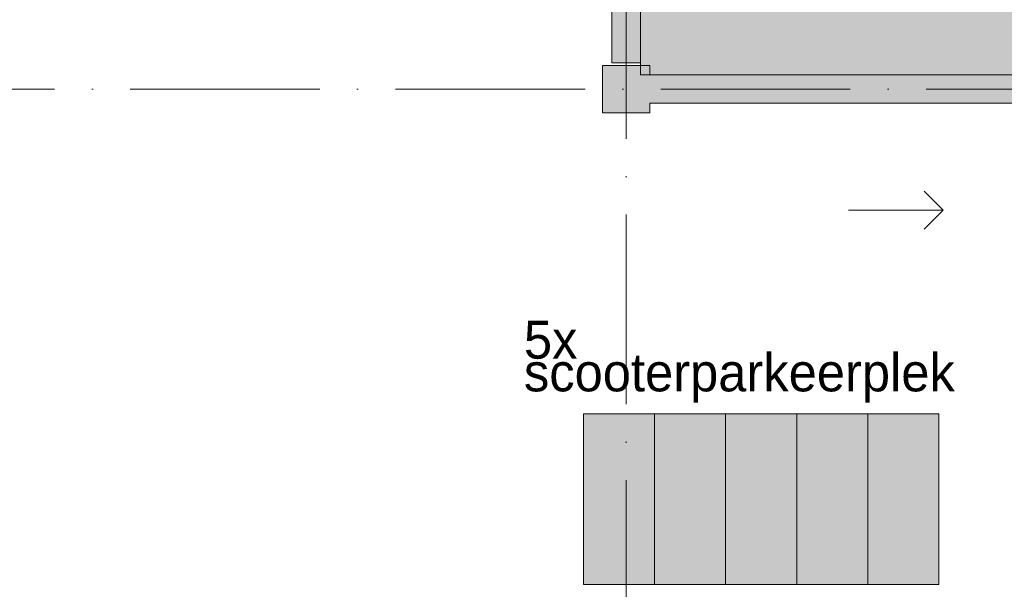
# Model space of a CAD drawing. Header units: millimetres. Extents: x -287545 to 1001608, y -673832 to 307178.
# Tile 41 of 64: x 62227 to 72622, y -40975 to -34969. Entities that reach past the tile are written whole.
import ezdxf
from ezdxf.enums import TextEntityAlignment as Align

# ---------------------------------------------------------------- set-up
doc = ezdxf.new("R2010")
doc.units = ezdxf.units.MM
doc.header["$MEASUREMENT"] = 0
doc.linetypes.add('v1', pattern=[2800, 1000, -400, 0, -400, 1000, 0])
for name, color, linetype in [('22 NC Binnenwanden', 7, 'Continuous'), ('22 NC Binnenwanden Deuren', 7, 'Continuous'), ('22 NC Binnenwanden Doorsnede-arcering', 7, 'Continuous'), ('28 Draagconstructies - Kolommen INT', 7, 'Continuous'), ('28 Draagconstructies - Kolommen INT Doorsnede-arcering', 7, 'Continuous'), ('67 Brandwerendheid', 7, 'Continuous'), ('90 Terrein Inrichting 2D arcering', 7, 'Continuous'), ('A Stramien', 7, 'Continuous'), ('Info Algemeen', 7, 'Continuous'), ('Z Gebruiksoppervlak', 7, 'Continuous'), ('Z Gebruiksoppervlak Zone achtergrond', 7, 'Continuous'), ('Z Gebruiksoppervlak Zone omranding', 7, 'Continuous'), ('Z Gebruiksoppervlak Zone tekst', 7, 'Continuous')]:
    doc.layers.add(name, color=color, linetype=linetype)
doc.styles.add('GENERATED_STYLE_1', font='ARIALNB.TTF')
doc.styles.add('GENERATED_STYLE_2', font='ARIALN.TTF')
doc.styles.add('GENERATED_STYLE_4', font='arial.ttf')
doc.styles.add('GENERATED_STYLE_5', font='txt')

# ---------------------------------------------------------------- blocks, each defined once
blk = doc.blocks.new('kooklokaal_spoelkeuken_HK-02_13_1', base_point=(72577, -29276))
at = {"layer": 'Z Gebruiksoppervlak Zone achtergrond', "linetype": 'Continuous', "lineweight": 0, "true_color": 0xffffff}
blk.add_hatch(color=7, dxfattribs=at).paths.add_polyline_path([(68005, -19575), (68005, -23625), (64655, -23625), (64655, -25450), (68780, -25450), (68780, -35550), (76730, -35550), (76730, -21600), (71105, -21600), (71105, -19575)])
at = {"layer": 'Z Gebruiksoppervlak Zone omranding', "color": 2, "linetype": 'Continuous', "lineweight": 0, "flags": 128}
blk.add_lwpolyline([(68005, -19575), (68005, -23625), (64655, -23625), (64655, -25450), (68780, -25450), (68780, -35550), (76730, -35550), (76730, -21600), (71105, -21600), (71105, -19575)], close=True, dxfattribs=at)
at = {"layer": 'Z Gebruiksoppervlak Zone tekst', "color": 9, "lineweight": 0}
for tag, height, style, p in [('DUMMY_942', 360, 'GENERATED_STYLE_1', (74975, -28362)), ('DUMMY_943', 300, 'GENERATED_STYLE_2', (72030, -29078)), ('ROOM_AREA', 300, 'GENERATED_STYLE_2', (72030, -29171)), ('DUMMY_944', 300, 'GENERATED_STYLE_2', (72610, -29175)), ('DUMMY_945', 200, 'GENERATED_STYLE_2', (72996, -29140)), ('DUMMY_946', 300, 'GENERATED_STYLE_2', (72288, -29696)), ('OorspronkelijkOppervlakteAddOn', 300, 'GENERATED_STYLE_2', (72288, -29789))]:
    blk.add_attdef(tag, text='', height=height, dxfattribs=dict(at, style=style)).set_placement(p, align=Align.TOP_LEFT)
at = {"layer": 'Z Gebruiksoppervlak Zone tekst', "color": 9, "lineweight": 0, "style": 'GENERATED_STYLE_1'}
blk.add_attdef('ROOM_NAME', text='', height=360, dxfattribs=at).set_placement((72577, -28468), align=Align.TOP_CENTER)
blk = doc.blocks.new('D1 27')
at = {"layer": '22 NC Binnenwanden Deuren', "color": 1, "linetype": 'Continuous', "lineweight": 0}
for p, q in [((450, 0), (-419, 233)), ((-450, 0), (-517, 0)), ((-517, 0), (-517, -114)), ((-517, 0), (-517, -114)), ((-517, 0), (-517, -114)), ((-450, -114), (-450, 0)), ((517, 0), (450, 0)), ((450, 0), (450, -114)), ((517, -114), (517, 0)), ((517, 0), (517, -114)), ((517, 0), (517, -114)), ((-517, -114), (-450, -114)), ((-517, -114), (-517, -300)), ((450, -114), (517, -114)), ((517, -114), (517, -300))]:
    blk.add_line(p, q, dxfattribs=at)
at = {"layer": '22 NC Binnenwanden Deuren', "color": 9, "linetype": 'Continuous', "lineweight": 0}
blk.add_arc((450, 0), 900, 165, 180, dxfattribs=at)
blk = doc.blocks.new('Wall_4_1', base_point=(68630, -35425))
at = {"layer": '22 NC Binnenwanden Doorsnede-arcering', "linetype": 'Continuous', "lineweight": 0}
for points in [[(68780, -27875), (68480, -27875), (68480, -28295), (68780, -28295)], [(68480, -35425), (68780, -35425), (68780, -29330), (68480, -29330)]]:
    blk.add_hatch(color=251, dxfattribs=at).paths.add_polyline_path(points)
at = {"layer": '22 NC Binnenwanden', "color": 1, "linetype": 'Continuous', "lineweight": 0}
for p, q in [((68666, -28295), (68480, -28295)), ((68780, -28295), (68666, -28295)), ((68666, -29330), (68480, -29330)), ((68780, -29330), (68666, -29330))]:
    blk.add_line(p, q, dxfattribs=at)
at = {"layer": '22 NC Binnenwanden', "color": 1, "linetype": 'Continuous', "lineweight": 0, "flags": 128}
for points in [[(68780, -27875), (68480, -27875)], [(68480, -27875), (68480, -28295)], [(68780, -28295), (68780, -27875)], [(68480, -29330), (68480, -29725)], [(68780, -35425), (68780, -29330)], [(68480, -29875), (68480, -35425)], [(68480, -35425), (68780, -35425)]]:
    blk.add_lwpolyline(points, dxfattribs=at)
at = {"layer": '22 NC Binnenwanden Deuren', "color": 1, "linetype": 'Continuous', "lineweight": 0, "zscale": 1000, "rotation": 270}
blk.add_blockref('D1 27', (68780, -28812), dxfattribs=at)
blk = doc.blocks.new('Wall_40_1', base_point=(68630, -35700))
at = {"layer": '22 NC Binnenwanden Doorsnede-arcering', "linetype": 'Continuous', "lineweight": 0}
blk.add_hatch(color=251, dxfattribs=at).paths.add_polyline_path([(76455, -35550), (68880, -35550), (68880, -35850), (76130, -35850), (76130, -35700), (76235, -35700), (76455, -35700)])
at = {"layer": '22 NC Binnenwanden', "color": 1, "linetype": 'Continuous', "lineweight": 0, "flags": 128}
for points in [[(76455, -35550), (68880, -35550)], [(68880, -35850), (76130, -35850)]]:
    blk.add_lwpolyline(points, dxfattribs=at)
blk = doc.blocks.new('Line_3_1', base_point=(70976, -36977))
at = {"layer": '67 Brandwerendheid', "color": 1, "linetype": 'Continuous', "lineweight": 0}
for p, q in [((71976, -36977), (71776, -36777)), ((70976, -36977), (71976, -36977)), ((71976, -36977), (71776, -37177))]:
    blk.add_line(p, q, dxfattribs=at)
blk = doc.blocks.new('Column_102_1', base_point=(68630, -35700))
at = {"layer": '28 Draagconstructies - Kolommen INT Doorsnede-arcering', "linetype": 'Continuous', "lineweight": 0, "true_color": 0x323232}
for points in [[(68380, -35450), (68380, -35950), (68880, -35950), (68880, -35850), (68630, -35850), (68630, -35550), (68880, -35550), (68880, -35450)], [(68630, -35550), (68630, -35850), (68880, -35850), (68880, -35550)]]:
    blk.add_hatch(color=250, dxfattribs=at).paths.add_polyline_path(points)
at = {"layer": '28 Draagconstructies - Kolommen INT', "color": 5, "linetype": 'Continuous', "lineweight": 0, "flags": 128}
blk.add_lwpolyline([(68880, -35550), (68880, -35450), (68380, -35450), (68380, -35950), (68880, -35950), (68880, -35850)], dxfattribs=at)
blk = doc.blocks.new('Standard grid marker')
at = {"layer": 'A Stramien', "color": 9, "linetype": 'v1', "lineweight": 0, "true_color": 0xc8c8c8}
blk.add_line((1000, 0), (77736, 0), dxfattribs=at)
at = {"layer": 'A Stramien', "color": 252, "lineweight": 0, "true_color": 0x969696, "style": 'GENERATED_STYLE_4'}
blk.add_attdef('AC_MarkerText_1', text='', height=300, dxfattribs=at).set_placement((-300, 150), align=Align.TOP_CENTER)
blk = doc.blocks.new('Standard grid marker_9')
at = {"layer": 'A Stramien', "color": 9, "linetype": 'v1', "lineweight": 0, "true_color": 0xc8c8c8}
blk.add_line((1000, 0), (78292, 0), dxfattribs=at)
at = {"layer": 'A Stramien', "color": 252, "lineweight": 0, "true_color": 0x969696, "style": 'GENERATED_STYLE_4'}
for tag, p in [('AC_MarkerText_1_0', (-81, -69)), ('AC_MarkerText_1_1', (79810, -69))]:
    blk.add_attdef(tag, text='', height=300, rotation=270, dxfattribs=at).set_placement(p, align=Align.TOP_CENTER)

msp = doc.modelspace()

# ---------------------------------------------------------------- hatches: boundary and pattern name
at = {"layer": '90 Terrein Inrichting 2D arcering', "linetype": 'Continuous', "lineweight": 0, "true_color": 0xbfbfbf}
for points in [[(68179.7, -39125), (68929.7, -39125), (68929.7, -40925), (68179.7, -40925)], [(68929.7, -39125), (69679.7, -39125), (69679.7, -40925), (68929.7, -40925)], [(69679.7, -39125), (70429.7, -39125), (70429.7, -40925), (69679.7, -40925)], [(70429.7, -39125), (71179.7, -39125), (71179.7, -40925), (70429.7, -40925)], [(71179.7, -39125), (71929.7, -39125), (71929.7, -40925), (71179.7, -40925)]]:
    msp.add_hatch(color=9, dxfattribs=at).paths.add_polyline_path(points)

# ---------------------------------------------------------------- linework, layer by layer
at = {"layer": '90 Terrein Inrichting 2D arcering', "color": 252, "linetype": 'Continuous', "lineweight": 0, "true_color": 0x969696, "flags": 128}
for points in [[(68179.7, -39125), (68929.7, -39125), (68929.7, -40925), (68179.7, -40925)], [(68929.7, -39125), (69679.7, -39125), (69679.7, -40925), (68929.7, -40925)], [(69679.7, -39125), (70429.7, -39125), (70429.7, -40925), (69679.7, -40925)], [(70429.7, -39125), (71179.7, -39125), (71179.7, -40925), (70429.7, -40925)], [(71179.7, -39125), (71929.7, -39125), (71929.7, -40925), (71179.7, -40925)]]:
    msp.add_lwpolyline(points, close=True, dxfattribs=at)
at = {"layer": 'Z Gebruiksoppervlak Zone omranding', "color": 253, "linetype": 'Continuous', "lineweight": 0, "true_color": 0x99a3a6, "flags": 128}
msp.add_lwpolyline([(68005, -19575), (68005, -23625), (64655, -23625), (64655, -25450), (68780, -25450), (68780, -35550), (76730, -35550), (76730, -21600), (71105, -21600), (71105, -19575)], close=True, dxfattribs=at)

# ---------------------------------------------------------------- block references
at = {"layer": '22 NC Binnenwanden', "color": 1, "lineweight": 0}
for name, p in [('Wall_4_1', (68630, -35425)), ('Wall_40_1', (68630, -35700))]:
    msp.add_blockref(name, p, dxfattribs=at)
at = {"layer": '28 Draagconstructies - Kolommen INT', "color": 5, "lineweight": 0}
msp.add_blockref('Column_102_1', (68630, -35700), dxfattribs=at)
at = {"layer": '67 Brandwerendheid', "color": 1, "linetype": 'Continuous', "lineweight": 0}
msp.add_blockref('Line_3_1', (70976.4, -36977.2), dxfattribs=at)
at = {"layer": 'A Stramien', "color": 1, "linetype": 'Continuous', "lineweight": 0, "zscale": 1000, "rotation": 90}
msp.add_blockref('Standard grid marker_9', (68630, -81027.3), dxfattribs=at)
at = {"layer": 'A Stramien', "color": 1, "linetype": 'Continuous', "lineweight": 0, "zscale": 1000}
msp.add_blockref('Standard grid marker', (1790.4, -35700), dxfattribs=at)
at = {"layer": 'Z Gebruiksoppervlak', "color": 2, "linetype": 'Continuous', "lineweight": 0}
msp.add_blockref('kooklokaal_spoelkeuken_HK-02_13_1', (72577.4, -29276.1), dxfattribs=at)

# ---------------------------------------------------------------- texts
at = {"layer": 'Info Algemeen', "color": 9, "linetype": 'Continuous', "lineweight": 0, "insert": (67550.3, -39008.5), "char_height": 400, "attachment_point": 7, "line_spacing_factor": 0.517124, "style": 'GENERATED_STYLE_5'}
msp.add_mtext('\\A1;{\\pql;\\fFavorit Std|b0|i0|c0|p0;\\W1.000000;5x \\P\\pql;\\fFavorit Std|b0|i0|c0|p0;\\W1.000000;scooterparkeerplek}', dxfattribs=at)

doc.saveas('drawing.dxf')
